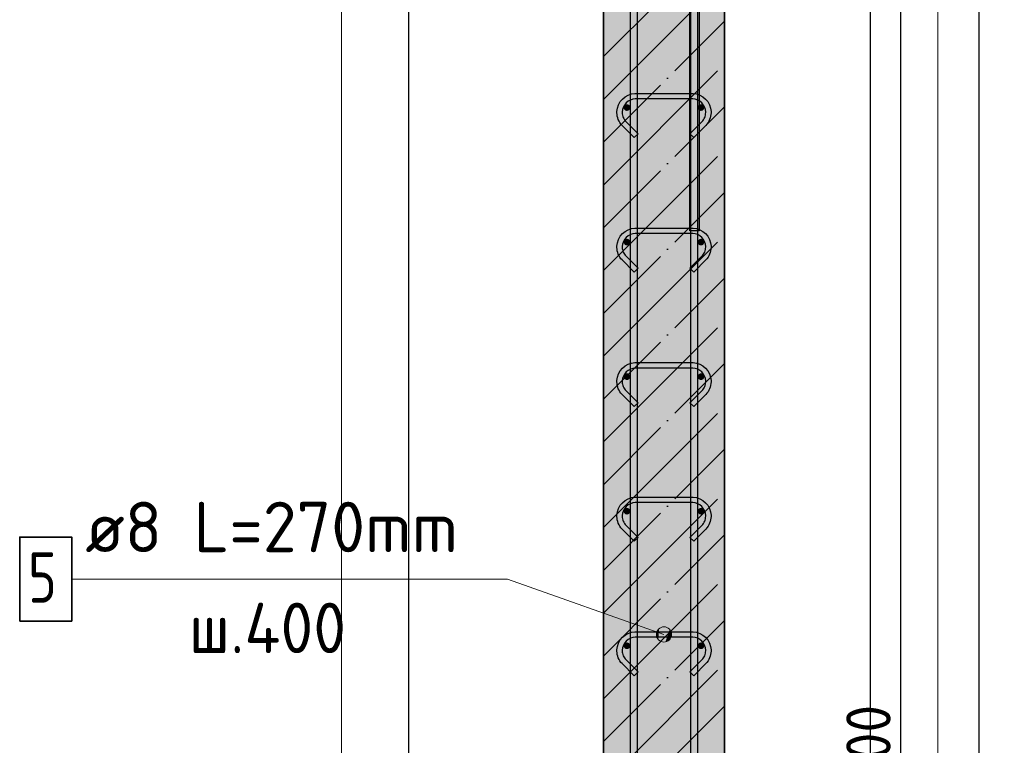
# Model space of a CAD drawing. Header units: millimetres. Extents: x 6386 to 94758, y 48049 to 71352.
# Tile 21 of 38: x 59368 to 60831, y 58887 to 59965. Entities that reach past the tile are written whole.
import ezdxf

# ---------------------------------------------------------------- set-up
doc = ezdxf.new("R2010")
doc.units = ezdxf.units.MM
doc.header["$PDMODE"] = 65
doc.linetypes.add('______11', pattern=[150, 120, -15, 0, -15])
doc.linetypes.add('______5', pattern=[330, 240, -30, 30, -30])
for name, color, linetype, lineweight in [('Standard', 7, 'Continuous', 25), ('Арм.стержн. вертикальными 1', 22, 'Continuous', 35), ('Арм.стержн.горизонт. 1', 180, 'Continuous', 35), ('Размерная линия_ общее', 7, 'Continuous', 13)]:
    doc.layers.add(name, color=color, linetype=linetype, lineweight=lineweight)
doc.layers.add('Арм.стержн. вертикальными 2', color=7, linetype='Continuous', lineweight=35, true_color=0x006e00)
doc.layers.add('Арм.стержн.Стяжки', color=7, linetype='Continuous', lineweight=35, true_color=0x501e0f)
doc.styles.add('ISOCPEUR', font='ISOCPEUR')
doc.dimstyles.new('DIMSTYLE_7', dxfattribs={"dimtxt": 66, "dimasz": 75, "dimexe": 0, "dimexo": 0, "dimgap": 33, "dimtad": 2, "dimdec": 0, "dimrnd": 5, "dimzin": 12, "dimdsep": 46, "dimtxsty": 'ISOCPEUR', "dimblk1": 'ALL_ML_STRICH', "dimblk2": 'ALL_ML_STRICH', "dimsah": 1, "dimcen": 0, "dimclrd": 7, "dimclre": 256, "dimclrt": 7, "dimadec": 0, "dimazin": 0, "dimtfac": 1, "dimtdec": 0, "dimtix": 1, "dimtmove": 2, "dimatfit": 3, "dimfxl": 0, "dimtzin": 0, "dimlwd": 0, "dimlwe": -3, "dimarcsym": 0})

# ---------------------------------------------------------------- blocks, each defined once
blk = doc.blocks.new('ALL_ML_STRICH')
at = {"color": 0, "linetype": 'ByBlock', "lineweight": -2}
for p, q in [((0, -0.5), (0, 0.5)), ((-0.3, -0.3), (0.3, 0.3)), ((-1, 0), (0.5, 0))]:
    blk.add_line(p, q, dxfattribs=at)
blk = doc.blocks.new('*D205')
at = {"layer": 'DEFPOINTS', "color": 7, "linetype": 'Continuous', "lineweight": 13, "transparency": 33554687}
for p in [(60632.5, 60924.7), (60415.6, 56524.7), (60794, 56524.7)]:
    blk.add_point(p, dxfattribs=at)
at = {"layer": 'Размерная линия_ общее', "color": 253, "linetype": 'Continuous', "lineweight": -2, "true_color": 0xa0a0a0, "transparency": 33554687}
for p, q in [((60652.5, 60924.7), (60794, 60924.7)), ((60435.6, 56524.7), (60794, 56524.7))]:
    blk.add_line(p, q, dxfattribs=at)
at = {"layer": 'Размерная линия_ общее', "color": 7, "linetype": 'Continuous', "lineweight": -2, "transparency": 33554687}
blk.add_line((60794, 56524.7), (60794, 60924.7), dxfattribs=at)
at = {"layer": 'Размерная линия_ общее', "color": 7, "linetype": 'Continuous', "lineweight": 13, "transparency": 33554687, "xscale": 75, "yscale": 75, "zscale": 75}
for p, rotation in [((60794, 60924.7), 90), ((60794, 56524.7), 270)]:
    blk.add_blockref('ALL_ML_STRICH', p, dxfattribs=dict(at, rotation=rotation))
at = {"layer": 'Размерная линия_ общее', "color": 7, "linetype": 'Continuous', "lineweight": 13, "transparency": 33554687, "insert": (60746, 58721.4), "char_height": 66, "width": 264, "attachment_point": 5, "rotation": 90, "style": 'ISOCPEUR'}
blk.add_mtext('\\A1;{4400}', dxfattribs=at)
blk = doc.blocks.new('*D208')
at = {"layer": 'DEFPOINTS', "color": 7, "linetype": 'Continuous', "lineweight": 13, "transparency": 33554687}
for p in [(60380.6, 60834.7), (60380.6, 56634.7), (60677.6, 56634.7)]:
    blk.add_point(p, dxfattribs=at)
at = {"layer": 'Размерная линия_ общее', "color": 253, "linetype": 'Continuous', "lineweight": -2, "true_color": 0xa0a0a0, "transparency": 33554687}
for p, q in [((60400.6, 60834.7), (60677.6, 60834.7)), ((60400.6, 56634.7), (60677.6, 56634.7))]:
    blk.add_line(p, q, dxfattribs=at)
at = {"layer": 'Размерная линия_ общее', "color": 7, "linetype": 'Continuous', "lineweight": -2, "transparency": 33554687}
blk.add_line((60677.6, 56634.7), (60677.6, 60834.7), dxfattribs=at)
at = {"layer": 'Размерная линия_ общее', "color": 7, "linetype": 'Continuous', "lineweight": 13, "transparency": 33554687, "xscale": 75, "yscale": 75, "zscale": 75}
for p, rotation in [((60677.6, 60834.7), 90), ((60677.6, 56634.7), 270)]:
    blk.add_blockref('ALL_ML_STRICH', p, dxfattribs=dict(at, rotation=rotation))
at = {"layer": 'Размерная линия_ общее', "color": 7, "linetype": 'Continuous', "lineweight": 13, "transparency": 33554687, "insert": (60596.6, 58509.7), "char_height": 66, "width": 3.3, "attachment_point": 1, "rotation": 90, "line_spacing_factor": 0.60241, "style": 'ISOCPEUR'}
blk.add_mtext('\\W0.91;21х200=4200', dxfattribs=at)

msp = doc.modelspace()

# ---------------------------------------------------------------- hatches: boundary and pattern name
at = {"layer": 'Арм.стержн.горизонт. 1', "linetype": 'Continuous', "lineweight": 50, "transparency": 33554687}
for points in [[(60275.6, 59834.7), (60275.2, 59836.6), (60274.1, 59838.2), (60272.5, 59839.3), (60270.6, 59839.7), (60268.7, 59839.3), (60267.1, 59838.2), (60266, 59836.6), (60265.6, 59834.7), (60266, 59832.8), (60267.1, 59831.2), (60268.7, 59830.1), (60270.6, 59829.7), (60272.5, 59830.1), (60274.1, 59831.2), (60275.2, 59832.8)], [(60385.6, 59834.7), (60385.2, 59836.6), (60384.2, 59838.2), (60382.5, 59839.3), (60380.6, 59839.7), (60378.7, 59839.3), (60377.1, 59838.2), (60376, 59836.6), (60375.6, 59834.7), (60376, 59832.8), (60377.1, 59831.2), (60378.7, 59830.1), (60380.6, 59829.7), (60382.5, 59830.1), (60384.2, 59831.2), (60385.2, 59832.8)], [(60275.6, 59634.7), (60275.2, 59636.6), (60274.1, 59638.2), (60272.5, 59639.3), (60270.6, 59639.7), (60268.7, 59639.3), (60267.1, 59638.2), (60266, 59636.6), (60265.6, 59634.7), (60266, 59632.8), (60267.1, 59631.2), (60268.7, 59630.1), (60270.6, 59629.7), (60272.5, 59630.1), (60274.1, 59631.2), (60275.2, 59632.8)], [(60385.6, 59634.7), (60385.2, 59636.6), (60384.2, 59638.2), (60382.5, 59639.3), (60380.6, 59639.7), (60378.7, 59639.3), (60377.1, 59638.2), (60376, 59636.6), (60375.6, 59634.7), (60376, 59632.8), (60377.1, 59631.2), (60378.7, 59630.1), (60380.6, 59629.7), (60382.5, 59630.1), (60384.2, 59631.2), (60385.2, 59632.8)], [(60275.6, 59434.7), (60275.2, 59436.6), (60274.1, 59438.2), (60272.5, 59439.3), (60270.6, 59439.7), (60268.7, 59439.3), (60267.1, 59438.2), (60266, 59436.6), (60265.6, 59434.7), (60266, 59432.8), (60267.1, 59431.2), (60268.7, 59430.1), (60270.6, 59429.7), (60272.5, 59430.1), (60274.1, 59431.2), (60275.2, 59432.8)], [(60385.6, 59434.7), (60385.2, 59436.6), (60384.2, 59438.2), (60382.5, 59439.3), (60380.6, 59439.7), (60378.7, 59439.3), (60377.1, 59438.2), (60376, 59436.6), (60375.6, 59434.7), (60376, 59432.8), (60377.1, 59431.2), (60378.7, 59430.1), (60380.6, 59429.7), (60382.5, 59430.1), (60384.2, 59431.2), (60385.2, 59432.8)], [(60275.6, 59234.7), (60275.2, 59236.6), (60274.1, 59238.2), (60272.5, 59239.3), (60270.6, 59239.7), (60268.7, 59239.3), (60267.1, 59238.2), (60266, 59236.6), (60265.6, 59234.7), (60266, 59232.8), (60267.1, 59231.2), (60268.7, 59230.1), (60270.6, 59229.7), (60272.5, 59230.1), (60274.1, 59231.2), (60275.2, 59232.8)], [(60385.6, 59234.7), (60385.2, 59236.6), (60384.2, 59238.2), (60382.5, 59239.3), (60380.6, 59239.7), (60378.7, 59239.3), (60377.1, 59238.2), (60376, 59236.6), (60375.6, 59234.7), (60376, 59232.8), (60377.1, 59231.2), (60378.7, 59230.1), (60380.6, 59229.7), (60382.5, 59230.1), (60384.2, 59231.2), (60385.2, 59232.8)], [(60275.6, 59034.7), (60275.2, 59036.6), (60274.1, 59038.2), (60272.5, 59039.3), (60270.6, 59039.7), (60268.7, 59039.3), (60267.1, 59038.2), (60266, 59036.6), (60265.6, 59034.7), (60266, 59032.8), (60267.1, 59031.2), (60268.7, 59030.1), (60270.6, 59029.7), (60272.5, 59030.1), (60274.1, 59031.2), (60275.2, 59032.8)], [(60385.6, 59034.7), (60385.2, 59036.6), (60384.2, 59038.2), (60382.5, 59039.3), (60380.6, 59039.7), (60378.7, 59039.3), (60377.1, 59038.2), (60376, 59036.6), (60375.6, 59034.7), (60376, 59032.8), (60377.1, 59031.2), (60378.7, 59030.1), (60380.6, 59029.7), (60382.5, 59030.1), (60384.2, 59031.2), (60385.2, 59032.8)]]:
    msp.add_hatch(color=4, dxfattribs=at).paths.add_polyline_path(points)
at = {"layer": 'Арм.стержн.Стяжки', "linetype": 'Continuous', "lineweight": 13, "transparency": 33554687}
for points in [[(60314.6, 59049.5), (60318.4, 59060.1), (60315, 59055.3)], [(60318.4, 59060.1), (60314.6, 59049.5), (60317.1, 59044.3)], [(60318.4, 59060.1), (60317.1, 59044.3), (60323.5, 59062.6)], [(60323.5, 59062.6), (60317.1, 59044.3), (60321.9, 59041)], [(60323.5, 59062.6), (60321.9, 59041), (60329.4, 59062.2)], [(60329.4, 59062.2), (60321.9, 59041), (60327.7, 59040.6)], [(60329.4, 59062.2), (60327.7, 59040.6), (60334.1, 59058.8)], [(60334.1, 59058.8), (60327.7, 59040.6), (60332.9, 59043)], [(60334.1, 59058.8), (60332.9, 59043), (60336.6, 59053.6)], [(60336.6, 59053.6), (60332.9, 59043), (60336.2, 59047.8)]]:
    msp.add_hatch(color=7, dxfattribs=at).paths.add_polyline_path(points)
at = {"layer": 'Размерная линия_ общее', "linetype": 'Continuous', "lineweight": -3, "true_color": 0xc7c7c7, "transparency": 33554687}
msp.add_hatch(color=9, dxfattribs=at).paths.add_polyline_path([(60235.6, 60924.7), (60235.6, 56524.7), (60415.6, 56524.7), (60415.6, 60924.7)])

# ---------------------------------------------------------------- linework, layer by layer
at = {"layer": 'Standard', "color": 52, "linetype": 'Continuous', "lineweight": -3, "transparency": 33554687}
for p, q in [((59946.4, 56416.1), (59946.4, 61236.8)), ((59946.4, 56416.1), (59946.4, 61236.8)), ((60632.5, 56416.1), (60632.5, 61236.8)), ((60632.5, 56416.1), (60632.5, 61236.8))]:
    msp.add_line(p, q, dxfattribs=at)
at = {"layer": 'Standard', "color": 7, "linetype": 'Continuous', "lineweight": 13, "transparency": 33554687}
msp.add_lwpolyline([(59846.4, 56316.1), (60732.5, 56316.1), (60732.5, 61336.8), (59846.4, 61336.8), (59846.4, 56316.1)], dxfattribs=at)
at = {"layer": 'Арм.стержн. вертикальными 1', "color": 4, "linetype": 'Continuous', "lineweight": 25, "transparency": 33554687}
for points in [[(60275.6, 56524.7), (60275.6, 61045.7), (60275, 61050.2), (60273.5, 61054.8), (60271.1, 61059), (60268.3, 61062.4), (60264.9, 61065.2), (60260.7, 61067.6), (60256.1, 61069.1), (60251.6, 61069.7), (59975.6, 61069.7), (59975.6, 61079.7), (60252.3, 61079.7), (60258.4, 61078.8), (60264.7, 61076.8), (60270.6, 61073.5), (60275.4, 61069.5), (60279.4, 61064.6), (60282.7, 61058.8), (60284.8, 61052.5), (60285.6, 61046.4), (60285.6, 56524.7), (60275.6, 56524.7)], [(60275.6, 56524.7), (60275.6, 61045.7), (60275, 61050.2), (60273.5, 61054.8), (60271.1, 61059), (60268.3, 61062.4), (60264.9, 61065.2), (60260.7, 61067.6), (60256.1, 61069.1), (60251.6, 61069.7), (59975.6, 61069.7), (59975.6, 61079.7), (60252.3, 61079.7), (60258.4, 61078.8), (60264.7, 61076.8), (60270.6, 61073.5), (60275.4, 61069.5), (60279.4, 61064.6), (60282.7, 61058.8), (60284.8, 61052.5), (60285.6, 61046.4), (60285.6, 56524.7), (60275.6, 56524.7)], [(60365.6, 56524.7), (60365.6, 61046.4), (60366.5, 61052.5), (60368.6, 61058.8), (60371.8, 61064.6), (60375.9, 61069.5), (60380.7, 61073.5), (60386.5, 61076.8), (60392.9, 61078.8), (60399, 61079.7), (60637.5, 61079.7), (60637.5, 61069.7), (60399.7, 61069.7), (60395.1, 61069.1), (60390.6, 61067.6), (60386.4, 61065.2), (60383, 61062.4), (60380.1, 61059), (60377.8, 61054.8), (60376.2, 61050.2), (60375.6, 61045.7), (60375.6, 56524.7), (60365.6, 56524.7)], [(60365.6, 56524.7), (60365.6, 61046.4), (60366.5, 61052.5), (60368.6, 61058.8), (60371.8, 61064.6), (60375.9, 61069.5), (60380.7, 61073.5), (60386.5, 61076.8), (60392.9, 61078.8), (60399, 61079.7), (60637.5, 61079.7), (60637.5, 61069.7), (60399.7, 61069.7), (60395.1, 61069.1), (60390.6, 61067.6), (60386.4, 61065.2), (60383, 61062.4), (60380.1, 61059), (60377.8, 61054.8), (60376.2, 61050.2), (60375.6, 61045.7), (60375.6, 56524.7), (60365.6, 56524.7)]]:
    msp.add_lwpolyline(points, dxfattribs=at)
at = {"layer": 'Арм.стержн. вертикальными 2', "color": 7, "linetype": 'Continuous', "lineweight": 25, "transparency": 33554687}
msp.add_lwpolyline([(60639.5, 61067.7), (60411.8, 61067.7), (60405.5, 61066.8), (60399, 61064.7), (60393.2, 61061.4), (60388.4, 61057.4), (60384.4, 61052.7), (60381.1, 61046.8), (60379, 61040.4), (60378.1, 61034), (60378.1, 59651.7), (60364.1, 59651.7), (60364.1, 61035), (60365.3, 61043.6), (60368.2, 61052.4), (60372.8, 61060.6), (60378.5, 61067.4), (60385.2, 61073), (60393.4, 61077.6), (60402.3, 61080.5), (60410.8, 61081.7), (60639.5, 61081.7), (60639.5, 61067.7)], dxfattribs=at)
msp.add_lwpolyline([(60639.5, 61067.7), (60411.8, 61067.7), (60405.5, 61066.8), (60399, 61064.7), (60393.2, 61061.4), (60388.4, 61057.4), (60384.4, 61052.7), (60381.1, 61046.8), (60379, 61040.4), (60378.1, 61034), (60378.1, 59651.7), (60364.1, 59651.7), (60364.1, 61035), (60365.3, 61043.6), (60368.2, 61052.4), (60372.8, 61060.6), (60378.5, 61067.4), (60385.2, 61073), (60393.4, 61077.6), (60402.3, 61080.5), (60410.8, 61081.7), (60639.5, 61081.7), (60639.5, 61067.7)], dxfattribs=at)
at = {"layer": 'Арм.стержн.Стяжки', "color": 7, "linetype": 'Continuous', "lineweight": 13, "transparency": 33554687}
for p, q in [((59445.4, 59133.8), (60092.9, 59133.8)), ((60092.9, 59133.8), (60325.6, 59051.6)), ((60329.4, 59062.2), (60329.4, 59062.2)), ((60315, 59055.3), (60315, 59055.3)), ((60321.9, 59041), (60321.9, 59041)), ((60336.2, 59047.8), (60336.2, 59047.8))]:
    msp.add_line(p, q, dxfattribs=at)
at = {"layer": 'Арм.стержн.Стяжки', "color": 40, "linetype": 'Continuous', "lineweight": 25, "transparency": 33554687}
for points in [[(60364.2, 59795.8), (60382, 59813.7), (60383.3, 59815.1), (60384.4, 59816.6), (60385.3, 59818.3), (60386.1, 59819.9), (60386.7, 59821.6), (60387.2, 59823.5), (60387.5, 59825.3), (60387.6, 59827.2), (60387.6, 59828.3), (60387.1, 59831.9), (60385.9, 59835.6), (60384, 59839), (60381.7, 59841.7), (60379, 59844), (60375.7, 59845.9), (60372, 59847.1), (60368.4, 59847.6), (60282.8, 59847.6), (60279.2, 59847.1), (60275.6, 59845.9), (60272.2, 59844), (60269.5, 59841.7), (60267.2, 59839), (60265.3, 59835.6), (60264.1, 59831.9), (60263.6, 59828.3), (60263.6, 59827.2), (60263.7, 59825.3), (60264, 59823.5), (60264.5, 59821.6), (60265.1, 59819.9), (60265.9, 59818.3), (60266.9, 59816.6), (60268, 59815.1), (60269.2, 59813.7), (60287.1, 59795.8), (60281.4, 59790.2), (60263.3, 59808.2), (60261.7, 59810.1), (60260.2, 59812.3), (60258.8, 59814.5), (60257.7, 59816.8), (60256.9, 59819.3), (60256.2, 59821.8), (60255.8, 59824.4), (60255.6, 59826.9), (60255.6, 59828.9), (60256.3, 59833.8), (60258, 59838.8), (60260.6, 59843.5), (60263.8, 59847.4), (60267.7, 59850.6), (60272.3, 59853.2), (60277.4, 59854.9), (60282.3, 59855.6), (60368.9, 59855.6), (60373.8, 59854.9), (60378.9, 59853.2), (60383.6, 59850.6), (60387.4, 59847.4), (60390.6, 59843.5), (60393.3, 59838.8), (60394.9, 59833.8), (60395.6, 59828.9), (60395.6, 59826.9), (60395.4, 59824.4), (60395, 59821.8), (60394.4, 59819.3), (60393.5, 59816.8), (60392.4, 59814.5), (60391.1, 59812.3), (60389.5, 59810.1), (60387.9, 59808.2), (60369.8, 59790.2), (60364.2, 59795.8)], [(60364.2, 59595.8), (60382, 59613.7), (60383.3, 59615.1), (60384.4, 59616.6), (60385.3, 59618.3), (60386.1, 59619.9), (60386.7, 59621.6), (60387.2, 59623.5), (60387.5, 59625.3), (60387.6, 59627.2), (60387.6, 59628.3), (60387.1, 59631.9), (60385.9, 59635.6), (60384, 59639), (60381.7, 59641.7), (60379, 59644), (60375.7, 59645.9), (60372, 59647.1), (60368.4, 59647.6), (60282.8, 59647.6), (60279.2, 59647.1), (60275.6, 59645.9), (60272.2, 59644), (60269.5, 59641.7), (60267.2, 59639), (60265.3, 59635.6), (60264.1, 59631.9), (60263.6, 59628.3), (60263.6, 59627.2), (60263.7, 59625.3), (60264, 59623.5), (60264.5, 59621.6), (60265.1, 59619.9), (60265.9, 59618.3), (60266.9, 59616.6), (60268, 59615.1), (60269.2, 59613.7), (60287.1, 59595.8), (60281.4, 59590.2), (60263.3, 59608.2), (60261.7, 59610.1), (60260.2, 59612.3), (60258.8, 59614.5), (60257.7, 59616.8), (60256.9, 59619.3), (60256.2, 59621.8), (60255.8, 59624.4), (60255.6, 59626.9), (60255.6, 59628.9), (60256.3, 59633.8), (60258, 59638.8), (60260.6, 59643.5), (60263.8, 59647.4), (60267.7, 59650.6), (60272.3, 59653.2), (60277.4, 59654.9), (60282.3, 59655.6), (60368.9, 59655.6), (60373.8, 59654.9), (60378.9, 59653.2), (60383.6, 59650.6), (60387.4, 59647.4), (60390.6, 59643.5), (60393.3, 59638.8), (60394.9, 59633.8), (60395.6, 59628.9), (60395.6, 59626.9), (60395.4, 59624.4), (60395, 59621.8), (60394.4, 59619.3), (60393.5, 59616.8), (60392.4, 59614.5), (60391.1, 59612.3), (60389.5, 59610.1), (60387.9, 59608.2), (60369.8, 59590.2), (60364.2, 59595.8)], [(60364.2, 59395.8), (60382, 59413.7), (60383.3, 59415.1), (60384.4, 59416.6), (60385.3, 59418.3), (60386.1, 59419.9), (60386.7, 59421.6), (60387.2, 59423.5), (60387.5, 59425.3), (60387.6, 59427.2), (60387.6, 59428.3), (60387.1, 59431.9), (60385.9, 59435.6), (60384, 59439), (60381.7, 59441.7), (60379, 59444), (60375.7, 59445.9), (60372, 59447.1), (60368.4, 59447.6), (60282.8, 59447.6), (60279.2, 59447.1), (60275.6, 59445.9), (60272.2, 59444), (60269.5, 59441.7), (60267.2, 59439), (60265.3, 59435.6), (60264.1, 59431.9), (60263.6, 59428.3), (60263.6, 59427.2), (60263.7, 59425.3), (60264, 59423.5), (60264.5, 59421.6), (60265.1, 59419.9), (60265.9, 59418.3), (60266.9, 59416.6), (60268, 59415.1), (60269.2, 59413.7), (60287.1, 59395.8), (60281.4, 59390.2), (60263.3, 59408.2), (60261.7, 59410.1), (60260.2, 59412.3), (60258.8, 59414.5), (60257.7, 59416.8), (60256.9, 59419.3), (60256.2, 59421.8), (60255.8, 59424.4), (60255.6, 59426.9), (60255.6, 59428.9), (60256.3, 59433.8), (60258, 59438.8), (60260.6, 59443.5), (60263.8, 59447.4), (60267.7, 59450.6), (60272.3, 59453.2), (60277.4, 59454.9), (60282.3, 59455.6), (60368.9, 59455.6), (60373.8, 59454.9), (60378.9, 59453.2), (60383.6, 59450.6), (60387.4, 59447.4), (60390.6, 59443.5), (60393.3, 59438.8), (60394.9, 59433.8), (60395.6, 59428.9), (60395.6, 59426.9), (60395.4, 59424.4), (60395, 59421.8), (60394.4, 59419.3), (60393.5, 59416.8), (60392.4, 59414.5), (60391.1, 59412.3), (60389.5, 59410.1), (60387.9, 59408.2), (60369.8, 59390.2), (60364.2, 59395.8)], [(60364.2, 59195.8), (60382, 59213.7), (60383.3, 59215.1), (60384.4, 59216.6), (60385.3, 59218.3), (60386.1, 59219.9), (60386.7, 59221.6), (60387.2, 59223.5), (60387.5, 59225.3), (60387.6, 59227.2), (60387.6, 59228.3), (60387.1, 59231.9), (60385.9, 59235.6), (60384, 59239), (60381.7, 59241.7), (60379, 59244), (60375.7, 59245.9), (60372, 59247.1), (60368.4, 59247.6), (60282.8, 59247.6), (60279.2, 59247.1), (60275.6, 59245.9), (60272.2, 59244), (60269.5, 59241.7), (60267.2, 59239), (60265.3, 59235.6), (60264.1, 59231.9), (60263.6, 59228.3), (60263.6, 59227.2), (60263.7, 59225.3), (60264, 59223.5), (60264.5, 59221.6), (60265.1, 59219.9), (60265.9, 59218.3), (60266.9, 59216.6), (60268, 59215.1), (60269.2, 59213.7), (60287.1, 59195.8), (60281.4, 59190.2), (60263.3, 59208.2), (60261.7, 59210.1), (60260.2, 59212.3), (60258.8, 59214.5), (60257.7, 59216.8), (60256.9, 59219.3), (60256.2, 59221.8), (60255.8, 59224.4), (60255.6, 59226.9), (60255.6, 59228.9), (60256.3, 59233.8), (60258, 59238.8), (60260.6, 59243.5), (60263.8, 59247.4), (60267.7, 59250.6), (60272.3, 59253.2), (60277.4, 59254.9), (60282.3, 59255.6), (60368.9, 59255.6), (60373.8, 59254.9), (60378.9, 59253.2), (60383.6, 59250.6), (60387.4, 59247.4), (60390.6, 59243.5), (60393.3, 59238.8), (60394.9, 59233.8), (60395.6, 59228.9), (60395.6, 59226.9), (60395.4, 59224.4), (60395, 59221.8), (60394.4, 59219.3), (60393.5, 59216.8), (60392.4, 59214.5), (60391.1, 59212.3), (60389.5, 59210.1), (60387.9, 59208.2), (60369.8, 59190.2), (60364.2, 59195.8)], [(60364.2, 58995.8), (60382, 59013.7), (60383.3, 59015.1), (60384.4, 59016.6), (60385.3, 59018.3), (60386.1, 59019.9), (60386.7, 59021.6), (60387.2, 59023.5), (60387.5, 59025.3), (60387.6, 59027.2), (60387.6, 59028.3), (60387.1, 59031.9), (60385.9, 59035.6), (60384, 59039), (60381.7, 59041.7), (60379, 59044), (60375.7, 59045.9), (60372, 59047.1), (60368.4, 59047.6), (60282.8, 59047.6), (60279.2, 59047.1), (60275.6, 59045.9), (60272.2, 59044), (60269.5, 59041.7), (60267.2, 59039), (60265.3, 59035.6), (60264.1, 59031.9), (60263.6, 59028.3), (60263.6, 59027.2), (60263.7, 59025.3), (60264, 59023.5), (60264.5, 59021.6), (60265.1, 59019.9), (60265.9, 59018.3), (60266.9, 59016.6), (60268, 59015.1), (60269.2, 59013.7), (60287.1, 58995.8), (60281.4, 58990.2), (60263.3, 59008.2), (60261.7, 59010.1), (60260.2, 59012.3), (60258.8, 59014.5), (60257.7, 59016.8), (60256.9, 59019.3), (60256.2, 59021.8), (60255.8, 59024.4), (60255.6, 59026.9), (60255.6, 59028.9), (60256.3, 59033.8), (60258, 59038.8), (60260.6, 59043.5), (60263.8, 59047.4), (60267.7, 59050.6), (60272.3, 59053.2), (60277.4, 59054.9), (60282.3, 59055.6), (60368.9, 59055.6), (60373.8, 59054.9), (60378.9, 59053.2), (60383.6, 59050.6), (60387.4, 59047.4), (60390.6, 59043.5), (60393.3, 59038.8), (60394.9, 59033.8), (60395.6, 59028.9), (60395.6, 59026.9), (60395.4, 59024.4), (60395, 59021.8), (60394.4, 59019.3), (60393.5, 59016.8), (60392.4, 59014.5), (60391.1, 59012.3), (60389.5, 59010.1), (60387.9, 59008.2), (60369.8, 58990.2), (60364.2, 58995.8)]]:
    msp.add_lwpolyline(points, dxfattribs=at)
at = {"layer": 'Арм.стержн.Стяжки', "color": 7, "linetype": 'Continuous', "lineweight": 35, "transparency": 33554687}
msp.add_lwpolyline([(59367.9, 59071.3), (59445.4, 59071.3), (59445.4, 59196.3), (59367.9, 59196.3), (59367.9, 59071.3)], dxfattribs=at)
at = {"layer": 'Арм.стержн.Стяжки', "color": 7, "linetype": 'Continuous', "lineweight": 13, "transparency": 33554687}
msp.add_circle((60325.6, 59051.6), 11.3, dxfattribs=at)
at = {"layer": 'Размерная линия_ общее', "color": 7, "linetype": 'Continuous', "lineweight": 35, "transparency": 33554687}
for p, q in [((60235.6, 60924.7), (60235.6, 56524.7)), ((60415.6, 56524.7), (60415.6, 60924.7))]:
    msp.add_line(p, q, dxfattribs=at)
at = {"layer": 'Размерная линия_ общее', "color": 253, "linetype": '______11', "lineweight": -3, "true_color": 0xababab, "transparency": 33554687}
for p, q in [((60235.6, 59910.5), (60415.6, 60090.5)), ((60235.6, 59783.2), (60415.6, 59963.2)), ((60235.6, 59655.9), (60415.6, 59835.9)), ((60235.6, 59528.6), (60415.6, 59708.6)), ((60235.6, 59401.3), (60415.6, 59581.3)), ((60235.6, 59274.1), (60415.6, 59454.1)), ((60235.6, 59146.8), (60415.6, 59326.8)), ((60235.6, 59019.5), (60415.6, 59199.5)), ((60235.6, 58892.2), (60415.6, 59072.2)), ((60235.6, 58765), (60415.6, 58945))]:
    msp.add_line(p, q, dxfattribs=at)
at = {"layer": 'Размерная линия_ общее', "color": 253, "linetype": '______5', "lineweight": -3, "true_color": 0xababab, "transparency": 33554687}
for p, q in [((60235.6, 59846.8), (60415.6, 60026.8)), ((60235.6, 59719.5), (60415.6, 59899.5)), ((60235.6, 59592.3), (60415.6, 59772.3)), ((60235.6, 59465), (60415.6, 59645)), ((60235.6, 59337.7), (60415.6, 59517.7)), ((60235.6, 59210.4), (60415.6, 59390.4)), ((60235.6, 59083.1), (60415.6, 59263.1)), ((60235.6, 58955.9), (60415.6, 59135.9)), ((60235.6, 58828.6), (60415.6, 59008.6))]:
    msp.add_line(p, q, dxfattribs=at)

# ---------------------------------------------------------------- texts
at = {"layer": 'Арм.стержн.Стяжки', "color": 7, "linetype": 'Continuous', "lineweight": 25, "transparency": 33554687, "char_height": 75, "attachment_point": 7, "style": 'ISOCPEUR'}
for s, insert, width in [('\\W0.98;ø8 L=270mm ', (59465.4, 59173.8), 643.816), ('\\W0.78;5', (59380.4, 59098.8), 81.602), ('\\W0.95;ш.400 ', (59619.2, 59023.8), 335.559)]:
    msp.add_mtext(s, dxfattribs=dict(at, insert=insert, width=width))

# ---------------------------------------------------------------- dimensions: what is measured, and where the dimension line sits
at = {"layer": 'Размерная линия_ общее', "color": 7, "linetype": 'Continuous', "lineweight": 13, "transparency": 33554687}
dim = msp.add_linear_dim(base=(60794, 60924.7), p1=(60435.6, 56524.7), p2=(60652.5, 60924.7), angle=90, dimstyle='DIMSTYLE_7', override={"dimpost": '<>', "dimclrd": 7, "dimclre": 253, "dimclrt": 7, "dimlwd": 0, "dimlwe": 65533}, dxfattribs=at)
dim.commit()
dim.dimension.update_dxf_attribs({"geometry": '*D205', "text_midpoint": (60746, 58721.4), "dimtype": 160})
dim = msp.add_linear_dim(base=(60677.6, 60834.7), p1=(60400.6, 56634.7), p2=(60400.6, 60834.7), angle=90, text='\\W0.91;21х200=4200', dimstyle='DIMSTYLE_7', override={"dimpost": '<>', "dimclrd": 7, "dimclre": 253, "dimclrt": 7, "dimlwd": 0, "dimlwe": 65533}, dxfattribs=at)
dim.commit()
dim.dimension.update_dxf_attribs({"geometry": '*D208', "text_midpoint": (60644.6, 58734.7), "dimtype": 160})

doc.saveas('drawing.dxf')
